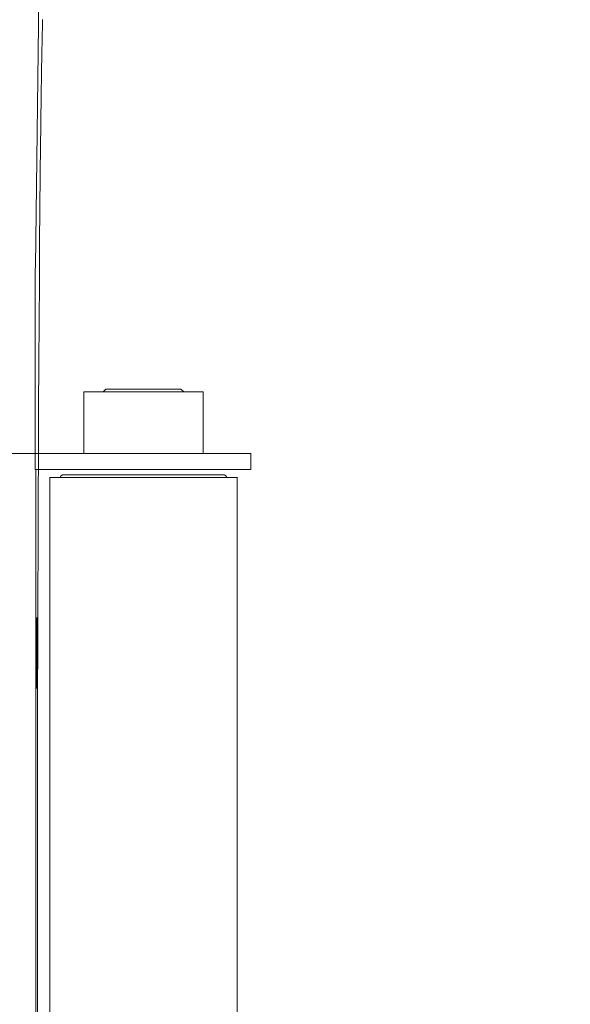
# Model space of a CAD drawing. Extents: x 0 to 59450, y 0 to 42050.
# Tile 103 of 256: x 25281 to 25486, y 7934 to 8301. Entities that reach past the tile are written whole.
import ezdxf

# ---------------------------------------------------------------- set-up
doc = ezdxf.new("R2010")
doc.units = 0
doc.header["$LTSCALE"] = 20
doc.header["$MEASUREMENT"] = 0
doc.layers.get('0').update_dxf_attribs({"linetype": 'CONTINUOUS'})
doc.layers.get('Defpoints').update_dxf_attribs({"linetype": 'CONTINUOUS'})
doc.dimstyles.new('DXF001', dxfattribs={"dimtxt": 3.1, "dimasz": 2, "dimexe": 2, "dimexo": 0.8, "dimgap": 0.09, "dimtad": 1, "dimdsep": 46, "dimtxsty": 'STANDARD', "dimcen": 0.09, "dimazin": 2, "dimtfac": 0.645161, "dimtdec": 4, "dimtmove": 0, "dimatfit": 3, "dimfxl": 1, "dimtvp": 0.66129, "dimtolj": 1, "dimtzin": 0, "dimarcsym": 0})

# ---------------------------------------------------------------- blocks, each defined once
blk = doc.blocks.new('_OPEN')
at = {"color": 0, "linetype": 'ByBlock', "lineweight": -2}
for p, q in [((-1, 0.166667), (0, 0)), ((0, 0), (-1, -0.166667)), ((0, 0), (-1, 0))]:
    blk.add_line(p, q, dxfattribs=at)
blk = doc.blocks.new('*D30')
at = {"color": 0, "linetype": 'Continuous', "lineweight": -2}
for p, q in [((29198.94, 9314.54), (23516.2, 9314.54)), ((23518.2, 9312.54), (23518.2, 6317.04)), ((29202.69, 6315.04), (23516.2, 6315.04))]:
    blk.add_line(p, q, dxfattribs=at)
at = {"layer": 'Defpoints', "color": 0, "linetype": 'Continuous'}
for p in [(29199.74, 9314.54), (23518.2, 6315.04), (29203.49, 6315.04)]:
    blk.add_point(p, dxfattribs=at)
at = {"color": 0, "linetype": 'Continuous', "lineweight": -2, "xscale": 2, "yscale": 2, "zscale": 2}
for p, rotation in [((23518.2, 9314.54), 90), ((23518.2, 6315.04), 270)]:
    blk.add_blockref('_OPEN', p, dxfattribs=dict(at, rotation=rotation))
at = {"color": 0, "linetype": 'Continuous', "lineweight": 13, "insert": (23468.11, 7988.69), "char_height": 100, "attachment_point": 5, "rotation": 90}
blk.add_mtext('\\A1;\\A1;3000', dxfattribs=at)

msp = doc.modelspace()

# ---------------------------------------------------------------- linework, layer by layer
at = {"color": 3, "linetype": 'Continuous', "lineweight": 13}
for p, q in [((25289.686, 8429.95), (25286.764, 8209.164)), ((25288.595, 8243.331), (25288.714, 8254.722)), ((25288.481, 8230.955), (25288.595, 8243.331)), ((25288.372, 8217.679), (25288.481, 8230.955)), ((25288.267, 8203.517), (25288.372, 8217.679)), ((25286.739, 8207.039), (25286.735, 8206.543)), ((25286.744, 8207.513), (25286.739, 8207.039)), ((25286.748, 8207.962), (25286.744, 8207.513)), ((25286.753, 8208.387), (25286.748, 8207.962)), ((25286.758, 8208.788), (25286.753, 8208.387)), ((25286.762, 8209.165), (25286.758, 8208.788)), ((25286.714, 8203.726), (25286.711, 8203.101)), ((25286.718, 8204.332), (25286.714, 8203.726)), ((25286.722, 8204.917), (25286.718, 8204.332)), ((25286.726, 8205.481), (25286.722, 8204.917)), ((25286.731, 8206.023), (25286.726, 8205.481)), ((25286.735, 8206.543), (25286.731, 8206.023)), ((25288.169, 8188.568), (25288.267, 8203.517)), ((25286.694, 8199.717), (25286.691, 8198.996)), ((25286.697, 8200.425), (25286.694, 8199.717)), ((25286.7, 8201.118), (25286.697, 8200.425)), ((25286.703, 8201.796), (25286.7, 8201.118)), ((25286.707, 8202.457), (25286.703, 8201.796)), ((25286.711, 8203.101), (25286.707, 8202.457)), ((25286.681, 8196.006), (25286.679, 8195.215)), ((25286.683, 8196.773), (25286.681, 8196.006)), ((25286.686, 8197.52), (25286.683, 8196.773)), ((25286.688, 8198.261), (25286.686, 8197.52)), ((25286.691, 8198.996), (25286.688, 8198.261)), ((25286.674, 8192.91), (25286.672, 8191.559)), ((25286.676, 8193.786), (25286.674, 8192.91)), ((25286.677, 8194.466), (25286.676, 8193.786)), ((25286.679, 8195.215), (25286.677, 8194.466)), ((25286.672, 8189.789), (25286.633, 8139.274)), ((25286.672, 8191.559), (25286.67, 8189.79)), ((25288.076, 8172.869), (25288.169, 8188.568)), ((25287.989, 8156.528), (25288.076, 8172.869)), ((25313.121, 8163.275), (25312.12, 8162.275)), ((25313.121, 8163.274), (25341.121, 8163.274)), ((25342.122, 8162.275), (25341.122, 8163.275)), ((25349.371, 8162.274), (25304.871, 8162.274)), ((25349.371, 8162.274), (25304.871, 8162.274)), ((25304.871, 8162.274), (25304.871, 8139.274)), ((25349.371, 8139.274), (25349.371, 8162.274)), ((25287.91, 8139.598), (25287.989, 8156.528)), ((25286.633, 8139.274), (25276.633, 8139.274)), ((25286.633, 8139.274), (25346.631, 8139.274)), ((25286.633, 8139.274), (25286.633, 8133.274)), ((25287.837, 8122.187), (25287.91, 8139.598)), ((25346.631, 8139.274), (25366.771, 8139.274)), ((25367.238, 8139.274), (25366.771, 8139.274)), ((25367.238, 8133.274), (25367.238, 8139.274)), ((25346.631, 8133.274), (25286.633, 8133.274)), ((25286.982, 7287.274), (25286.982, 8133.274)), ((25292.121, 8130.374), (25292.121, 7290.174)), ((25362.121, 8130.274), (25292.121, 8130.274)), ((25297.119, 8131.272), (25297.095, 8131.272)), ((25297.121, 8131.274), (25357.121, 8131.274)), ((25366.771, 8133.274), (25346.631, 8133.274)), ((25358.12, 8130.275), (25358.12, 8130.299)), ((25362.121, 7290.174), (25362.121, 8130.374)), ((25366.771, 8133.274), (25367.238, 8133.274)), ((25287.772, 8104.364), (25287.837, 8122.187)), ((25287.714, 8086.232), (25287.772, 8104.364)), ((25287.663, 8067.868), (25287.714, 8086.232)), ((25287.251, 8066.895), (25287.31, 8075.38)), ((25287.309, 8075.38), (25287.312, 8075.806)), ((25287.312, 8075.806), (25287.316, 8076.197)), ((25287.397, 8075.62), (25287.4, 8075.212)), ((25287.4, 8075.212), (25287.403, 8074.771)), ((25287.403, 8074.771), (25287.405, 8074.298)), ((25287.405, 8074.298), (25287.408, 8073.795)), ((25287.408, 8073.795), (25287.41, 8073.266)), ((25287.41, 8073.266), (25287.411, 8072.712)), ((25287.411, 8072.712), (25287.413, 8072.137)), ((25287.413, 8072.137), (25287.414, 8071.546)), ((25287.414, 8071.546), (25287.415, 8070.942)), ((25287.415, 8070.942), (25287.416, 8070.33)), ((25287.415, 8067.298), (25287.414, 8066.729)), ((25287.416, 8067.886), (25287.415, 8067.298)), ((25287.416, 8070.33), (25287.417, 8069.714)), ((25287.417, 8069.099), (25287.416, 8068.488)), ((25287.416, 8068.488), (25287.416, 8067.886)), ((25287.417, 8069.714), (25287.417, 8069.099)), ((25287.619, 8049.366), (25287.663, 8067.868)), ((25287.236, 8063.376), (25287.238, 8063.919)), ((25287.238, 8063.919), (25287.239, 8064.415)), ((25287.239, 8064.415), (25287.241, 8064.852)), ((25287.241, 8064.852), (25287.243, 8065.352)), ((25287.247, 8066.042), (25287.252, 8066.897)), ((25287.403, 8063.507), (25287.397, 8062.653)), ((25287.409, 8064.697), (25287.406, 8064.197)), ((25287.41, 8065.134), (25287.409, 8064.697)), ((25287.412, 8065.63), (25287.41, 8065.134)), ((25287.413, 8066.173), (25287.412, 8065.63)), ((25287.414, 8066.729), (25287.413, 8066.173)), ((25287.233, 8061.06), (25287.234, 8061.662)), ((25287.233, 8060.449), (25287.233, 8061.06)), ((25287.233, 8059.834), (25287.233, 8060.449)), ((25287.234, 8059.218), (25287.233, 8059.834)), ((25287.234, 8062.25), (25287.235, 8062.82)), ((25287.234, 8061.662), (25287.234, 8062.25)), ((25287.235, 8062.82), (25287.236, 8063.376)), ((25287.399, 8062.652), (25287.34, 8054.167)), ((25287.234, 8058.606), (25287.234, 8059.218)), ((25287.235, 8058.002), (25287.234, 8058.606)), ((25287.237, 8057.411), (25287.235, 8058.002)), ((25287.238, 8056.836), (25287.237, 8057.411)), ((25287.24, 8056.282), (25287.238, 8056.836)), ((25287.242, 8055.752), (25287.24, 8056.282)), ((25287.245, 8055.249), (25287.242, 8055.752)), ((25287.247, 8054.777), (25287.245, 8055.249)), ((25287.25, 8054.335), (25287.247, 8054.777)), ((25287.253, 8053.927), (25287.25, 8054.335)), ((25287.337, 8053.741), (25287.334, 8053.35)), ((25287.341, 8054.166), (25287.337, 8053.741)), ((25287.583, 8030.808), (25287.619, 8049.366)), ((25287.554, 8012.268), (25287.583, 8030.808)), ((25287.532, 7993.825), (25287.554, 8012.268)), ((25287.516, 7975.559), (25287.532, 7993.825)), ((25287.507, 7957.548), (25287.516, 7975.559)), ((25287.504, 7939.774), (25287.507, 7957.548)), ((25287.506, 7609.774), (25287.506, 7939.774))]:
    msp.add_line(p, q, dxfattribs=at)
for centre, radius, start, end in [((28881.468, 8217.963), 3592.979, 178.669753, 178.750511), ((27606.862, 8246.522), 2318.053, 178.769247, 178.922651), ((28150.171, 8234.644), 2861.491, 178.889402, 179.035355), ((30058.282, 8206.032), 4769.814, 179.077595, 179.177801), ((32234.719, 8177.685), 6946.435, 179.2016068, 179.2787329), ((33838.373, 8160.508), 8550.178, 179.2989129, 179.3686474), ((25298.128, 8130.228), 2.006, 177.10956, 178.65529), ((25296.896, 8130.313), 0.773, 175.70132, 178.78444), ((25296.986, 8130.29), 0.864, 172.81578, 174.6375), ((25298.446, 8130.086), 2.338, 171.80111, 172.3338), ((25297.147, 8130.262), 1.027, 169.80834, 171.158), ((25296.974, 8130.292), 0.852, 168.00459, 169.74841), ((25297.098, 8130.29), 0.973, 167.91902, 169.41695), ((25297.17, 8130.257), 1.051, 165.60785, 166.98895), ((25297.115, 8130.298), 0.988, 165.64948, 167.1283), ((25297.096, 8130.292), 0.971, 163.51239, 165.03563), ((25297.11, 8130.276), 0.989, 161.35378, 162.8618), ((25297.119, 8130.262), 1.002, 159.23537, 160.73886), ((25297.113, 8130.291), 0.987, 159.15174, 160.67282), ((25297.114, 8130.28), 0.991, 157.03977, 158.56963), ((25297.115, 8130.268), 0.997, 154.92106, 156.45724), ((25297.117, 8130.294), 0.988, 154.76814, 156.30825), ((25297.116, 8130.246), 1.009, 150.74301, 152.29105), ((25297.118, 8130.271), 0.999, 150.50864, 152.06088), ((25297.118, 8130.296), 0.986, 150.22865, 151.78663), ((25297.119, 8130.284), 0.994, 148.07789, 149.63888), ((25297.119, 8130.272), 1, 145.91109, 147.47666), ((25297.121, 8130.259), 1.009, 143.78705, 145.35477), ((25297.121, 8130.282), 0.995, 143.31078, 144.88151), ((25297.122, 8130.268), 1.004, 141.12565, 142.69769), ((25297.122, 8130.29), 0.991, 140.55332, 142.12707), ((25297.124, 8130.238), 1.026, 136.80258, 138.37642), ((25297.124, 8130.295), 0.988, 137.64961, 139.22361), ((25297.124, 8130.279), 0.999, 135.37972, 136.95374), ((25297.124, 8130.262), 1.011, 133.11836, 134.69226), ((25297.124, 8130.245), 1.023, 130.88217, 132.456), ((25297.123, 8130.299), 0.983, 131.34326, 132.91542), ((25297.124, 8130.243), 1.026, 127.73116, 129.30204), ((25297.123, 8130.295), 0.984, 127.99213, 129.56002), ((25297.122, 8130.274), 1.001, 125.65117, 127.21696), ((25297.122, 8130.251), 1.02, 123.33273, 124.89401), ((25297.122, 8130.265), 1.008, 122.20971, 123.76795), ((25297.122, 8130.276), 0.998, 120.98674, 122.53908), ((25297.121, 8130.288), 0.988, 119.74791, 121.29633), ((25297.121, 8130.26), 1.012, 117.41331, 118.95447), ((25297.121, 8130.27), 1.004, 116.12062, 117.65699), ((25297.121, 8130.276), 0.997, 114.76057, 116.28838), ((25297.12, 8130.246), 1.024, 112.52595, 114.04814), ((25297.12, 8130.289), 0.986, 111.94499, 113.45738), ((25297.12, 8130.256), 1.015, 109.73268, 111.23869), ((25297.12, 8130.297), 0.977, 109.0302, 110.52528), ((25297.119, 8130.262), 1.01, 106.85506, 108.343), ((25297.119, 8130.262), 1.01, 105.37079, 106.84664), ((25297.119, 8130.264), 1.009, 103.94742, 105.41558), ((25297.118, 8130.261), 1.011, 102.4208, 103.87622), ((25297.118, 8130.3), 0.972, 101.45617, 102.90284), ((25297.117, 8130.255), 1.017, 99.48808, 100.91987), ((25297.118, 8130.254), 1.018, 98.06507, 99.48924), ((25297.117, 8130.291), 0.982, 96.91139, 98.32481), ((25297.117, 8130.283), 0.989, 95.43634, 96.83513), ((25297.117, 8130.222), 1.05, 93.77578, 95.1443), ((25297.116, 8130.273), 0.999, 92.55405, 93.93253), ((25297.114, 8130.343), 0.929, 91.20768, 92.62721), ((25357.074, 8129.26), 2.012, 87.15203, 88.69054), ((25357.152, 8130.485), 0.785, 85.31671, 88.3871), ((25357.146, 8130.414), 0.856, 83.48679, 85.30216), ((25356.915, 8128.889), 2.398, 81.61172, 82.14266), ((25357.113, 8130.238), 1.035, 80.23695, 81.58249), ((25357.153, 8130.432), 0.837, 78.882, 80.62127), ((25357.128, 8130.254), 1.016, 77.98513, 79.47977), ((25357.109, 8130.248), 1.027, 75.63452, 77.01312), ((25357.122, 8130.269), 1.003, 74.58015, 76.05685), ((25357.13, 8130.291), 0.98, 73.13043, 74.65213), ((25357.125, 8130.274), 0.997, 71.64742, 73.15452), ((25357.122, 8130.264), 1.008, 70.20372, 71.70693), ((25357.124, 8130.304), 0.97, 67.97495, 69.49639), ((25357.125, 8130.262), 1.008, 67.35417, 68.88504), ((25357.124, 8130.293), 0.98, 65.0828, 66.62063), ((25357.124, 8130.248), 1.022, 64.60206, 66.14449), ((25357.124, 8130.278), 0.994, 62.33569, 63.8867), ((25357.124, 8130.268), 1.003, 61.03818, 62.59404), ((25357.124, 8130.295), 0.979, 58.69676, 60.25899), ((25357.123, 8130.283), 0.99, 57.45414, 59.02004), ((25357.123, 8130.272), 1, 56.22558, 57.79676), ((25357.123, 8130.258), 1.011, 55.0997, 56.67356), ((25357.123, 8130.28), 0.993, 52.77734, 54.35452), ((25357.123, 8130.265), 1.006, 51.72864, 53.30807), ((25357.123, 8130.285), 0.99, 49.38692, 50.96974), ((25357.122, 8130.267), 1.004, 48.46646, 50.04844), ((25357.119, 8130.283), 0.994, 46.15032, 47.72814), ((25357.117, 8130.262), 1.011, 45.30772, 46.88166), ((25357.115, 8130.277), 1.002, 43.0486, 44.61794), ((25357.114, 8130.256), 1.016, 42.32166, 43.88916), ((25357.114, 8130.272), 1.006, 40.08904, 41.65577), ((25357.115, 8130.287), 0.996, 37.877, 39.44262), ((25357.114, 8130.264), 1.011, 37.30726, 38.86941), ((25357.114, 8130.278), 1.002, 35.12397, 36.68374), ((25357.113, 8130.254), 1.017, 34.65149, 36.20668), ((25357.115, 8130.267), 1.008, 32.5301, 34.08214), ((25357.113, 8130.279), 1.003, 30.3686, 31.91463), ((25357.114, 8130.254), 1.015, 30.05608, 31.59808), ((25357.114, 8130.266), 1.01, 27.9479, 29.48258), ((25357.115, 8130.278), 1.004, 25.83838, 27.36822), ((25357.113, 8130.289), 1.001, 23.70117, 25.22244), ((25357.114, 8130.263), 1.01, 23.55303, 25.06868), ((25357.113, 8130.274), 1.007, 21.45054, 22.95642), ((25357.114, 8130.248), 1.015, 21.35594, 22.85547), ((25357.113, 8130.297), 1, 17.18852, 18.67719), ((25357.114, 8130.271), 1.007, 17.15817, 18.63977), ((25357.112, 8130.244), 1.017, 17.13039, 18.60002), ((25357.114, 8130.296), 1.001, 12.85897, 14.32101), ((25357.113, 8130.269), 1.009, 12.87582, 14.32527), ((25357.114, 8130.282), 1.005, 10.69628, 12.13711), ((25357.111, 8130.255), 1.012, 10.73515, 12.16127), ((25357.114, 8130.27), 1.007, 8.52623, 9.94489), ((25357.115, 8130.285), 1.004, 6.28266, 7.69075), ((25357.114, 8130.259), 1.008, 6.32965, 7.72333), ((25357.101, 8130.274), 1.02, 4.04456, 5.40823), ((25357.117, 8130.293), 1.002, 1.69807, 3.07183), ((25357.155, 8130.27), 0.965, 1.69754, 3.11239), ((25578.163, 8073.918), 290.856, 179.48106, 179.55102), ((25504.492, 8073.986), 217.188, 179.23894, 179.32303), ((25443.707, 8074.765), 156.398, 179.12648, 179.22856), ((25392.719, 8075.51), 105.405, 178.97844, 179.10869), ((25354.548, 8076.136), 67.229, 178.76297, 178.93249), ((25326.116, 8076.7), 38.792, 178.45175, 178.68852), ((25307.275, 8077.148), 19.945, 177.92973, 178.27692), ((25295.634, 8077.518), 8.299, 176.99203, 177.57472), ((25289.786, 8077.774), 2.445, 174.66945, 175.79733), ((25287.612, 8077.94), 0.268, 163.48591, 166.82148), ((25287.332, 8078.003), 0.0265, 351.166, 388.94267), ((25287.263, 8077.968), 0.1, 351.93825, 378.1496), ((25285.963, 8077.86), 1.402, 0.89158, 3.85398), ((25282.186, 8077.617), 5.186, 1.86032, 2.92002), ((25274.863, 8077.41), 12.511, 1.17749, 1.72075), ((25263.484, 8077.097), 23.895, 1.02337, 1.36809), ((25245.739, 8076.718), 41.643, 0.86868, 1.10798), ((25219.013, 8076.244), 68.374, 0.75513, 0.92645), ((25189.583, 8075.378), 97.814, 0.89615, 1.03518), ((25149.314, 8075.238), 138.081, 0.58073, 0.69274), ((25099.447, 8074.636), 187.952, 0.51726, 0.61021), ((25037.213, 8073.948), 250.189, 0.46853, 0.54612), ((24970.188, 8073.264), 317.217, 0.42555, 0.49314), ((25876.065, 8062.281), 588.83, 179.634063, 179.701154), ((24699.527, 8066.411), 587.883, 359.717059, 359.784243), ((25604.883, 8056.286), 317.638, 180.42553, 180.49304), ((25537.753, 8055.602), 250.506, 180.46852, 180.54602), ((25475.439, 8054.913), 188.188, 180.51725, 180.6101), ((25425.521, 8054.311), 138.267, 180.58072, 180.6926), ((25385.182, 8053.758), 97.923, 180.65478, 180.79365), ((25130.523, 8054.788), 156.818, 359.12637, 359.22814), ((25069.56, 8054.885), 217.778, 359.41866, 359.50249), ((24995.688, 8056.458), 291.663, 359.31966, 359.38941), ((25355.689, 8053.639), 68.433, 181.03528, 181.20649), ((25328.963, 8052.83), 41.696, 180.86883, 181.10783), ((25311.237, 8052.452), 23.966, 181.02379, 181.36751), ((25299.834, 8052.138), 12.558, 181.17836, 181.71963), ((25292.484, 8051.931), 5.206, 181.86265, 182.9182), ((25288.693, 8051.688), 1.408, 180.89745, 183.84679), ((25287.388, 8051.579), 0.101, 172.02287, 198.06056), ((25287.318, 8051.544), 0.0265, 171.11213, 208.97328), ((25287.038, 8051.607), 0.268, 343.46072, 346.79014), ((25284.861, 8051.774), 2.449, 354.66587, 355.79101), ((25278.999, 8052.03), 8.316, 356.9912, 357.57233), ((25267.328, 8052.4), 19.992, 357.92943, 358.27565), ((25248.436, 8052.85), 38.889, 358.45156, 358.68764), ((25219.928, 8053.414), 67.403, 358.76281, 358.93184), ((25181.653, 8054.042), 105.683, 358.97831, 359.10818)]:
    msp.add_arc(centre, radius, start, end, dxfattribs=at)

# ---------------------------------------------------------------- dimensions: what is measured, and where the dimension line sits
at = {"linetype": 'Continuous', "lineweight": 13}
dim = msp.add_linear_dim(base=(23518.199, 6315.036), p1=(29199.739, 9314.536), p2=(29203.486, 6315.036), angle=90, text='\\A1;3000', dimstyle='DXF001', override={"dimtxt": 100, "dimasz": 2, "dimblk1": 'OPEN', "dimblk2": 'OPEN', "dimsah": 1}, dxfattribs=at)
dim.commit()
dim.dimension.update_dxf_attribs({"geometry": '*D30', "text_midpoint": (23518.199, 7988.686), "dimtype": 160})

doc.saveas('drawing.dxf')
